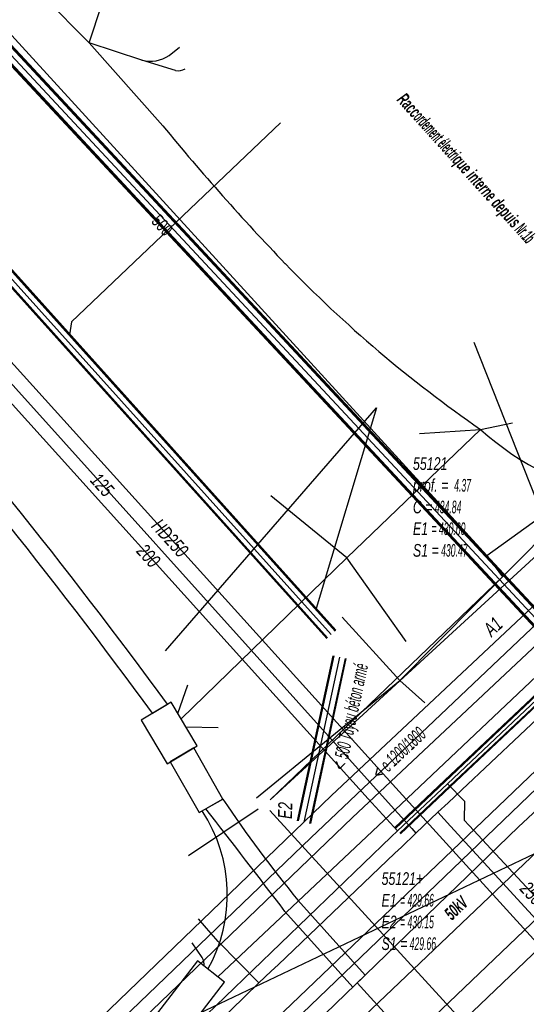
# Model space of a CAD drawing. Header units: metres. Extents: x 2695563 to 2696938, y 1260544 to 1262032.
# Tile 21 of 256: x 2695706 to 2695726, y 1261015 to 1261055. Entities that reach past the tile are written whole.
import ezdxf

# ---------------------------------------------------------------- set-up
doc = ezdxf.new("R2010")
doc.units = ezdxf.units.M
doc.header["$LTSCALE"] = 100
doc.linetypes.add('AUSGEZOGEN', pattern=[0])
for name, color, linetype in [('Eau portable_Cadastre des conduites_Conduite', 171, 'AUSGEZOGEN'), ('Eau potable_Cadastre des conduites_Conduite_Texte', 171, 'AUSGEZOGEN'), ('EU_Cadastre des conduites', 24, 'AUSGEZOGEN'), ('EU_Cadastre des conduites – Texte', 7, 'AUSGEZOGEN'), ('EU_Cadastre des conduites_Axe de tracé', 24, 'AUSGEZOGEN'), ('EU_Cadastre des conduites_Regard normalisé – Texte', 24, 'AUSGEZOGEN'), ('EU_Cadastre des conduites_Texte entrée-sortie', 24, 'AUSGEZOGEN'), ('Gaz_Cadastre des conduites_Conduite', 32, 'AUSGEZOGEN'), ('Gaz_Cadastre des conduites_Conduite_Texte', 32, 'AUSGEZOGEN'), ('Réseau électrique_Cadastre des conduite_Bord du tracé', 1, 'AUSGEZOGEN'), ('Réseau électrique_Cadastre des conduite_Texte libre_Texte', 1, 'AUSGEZOGEN'), ('Réseau électrique_Cadastre des conduite_Tronçon de tracé', 1, 'AUSGEZOGEN'), ('Réseau électrique_Cadastre des conduite_Tronçon de tracé_Texte', 1, 'AUSGEZOGEN'), ('Réseau électrique_Cadastre des conduites_Ouvrage_Surface-Ligne-Point', 1, 'AUSGEZOGEN'), ('Télécommunications_SW_Cadastre des conduites_Bord du tracé', 94, 'AUSGEZOGEN'), ('Télécommunications_SW_Cadastre des conduites_Bord du tracé_Texte', 94, 'AUSGEZOGEN')]:
    doc.layers.add(name, color=color, linetype=linetype)
doc.styles.add('ARIAL', font='arial.ttf')
doc.styles.add('ARIALNARROW', font='ARIALN.TTF')
pattern_1 = [(0, (2703955, 1269100), (4050, 4050), [4050, -4050]), (90, (2703955, 1269100), (-4050, 4050), [4050, -4050])]
pattern_2 = [(0, (2708005, 1273150), (6075, 6075), [6075, -6075]), (90, (2708005, 1273150), (-6075, 6075), [6075, -6075])]

# ---------------------------------------------------------------- blocks, each defined once
blk = doc.blocks.new('COMPLEXOBJECT_1486')
at = {"layer": 'EU_Cadastre des conduites_Axe de tracé', "color": 24, "linetype": 'AUSGEZOGEN', "transparency": 33554687}
blk.add_line((5717.58, 11023.864), (5684.727, 10992.233), dxfattribs=at)
blk.add_arc((5676.339, 10999.408), 11.039, 250.3905, 319.4564, dxfattribs=at)
blk = doc.blocks.new('COMPLEXOBJECT_1487')
at = {"layer": 'EU_Cadastre des conduites_Axe de tracé', "color": 24, "linetype": 'AUSGEZOGEN', "transparency": 33554687}
blk.add_line((5718.412, 11022.999), (5685.634, 10991.448), dxfattribs=at)
blk.add_arc((5676.342, 10999.401), 12.231, 250.6966, 319.4388, dxfattribs=at)
blk = doc.blocks.new('COMPLEXOBJECT_1546')
at = {"layer": 'EU_Cadastre des conduites', "color": 24, "linetype": 'AUSGEZOGEN', "transparency": 33554687}
blk.add_line((5716.755, 11022.188), (5685.181, 10991.84), dxfattribs=at)
blk.add_arc((5676.169, 10999.763), 12, 254.6386, 318.6796, dxfattribs=at)
blk = doc.blocks.new('COMPLEXOBJECT_1769')
at = {"layer": 'Réseau électrique_Cadastre des conduite_Bord du tracé', "color": 1, "linetype": 'AUSGEZOGEN', "transparency": 33554687}
blk.add_line((5710.467, 11027.138), (5711.066, 11027.496), dxfattribs=at)
for points in [[(5678.564, 11065.379), (5678.044, 11064.909), (5686.326, 11055.811), (5690.746, 11050.728)], [(5691.279, 11051.204), (5686.827, 11056.258), (5678.564, 11065.379)]]:
    blk.add_lwpolyline(points, dxfattribs=at)
for centre, radius, start, end in [((6385.719, 11672.359), 931.708, 221.811623, 222.458953), ((7133.381, 12354.255), 1944.319, 222.100133, 222.409004), ((5508.18, 10878.186), 251.905, 36.35045, 40.9841), ((5517.118, 10885.356), 239.762, 36.25233, 41.09994)]:
    blk.add_arc(centre, radius, start, end, dxfattribs=at)
blk = doc.blocks.new('COMPLEXOBJECT_1770')
at = {"layer": 'Réseau électrique_Cadastre des conduite_Bord du tracé', "color": 1, "linetype": 'AUSGEZOGEN', "transparency": 33554687}
blk.add_line((5713.266, 11023.724), (5712.59, 11023.338), dxfattribs=at)
blk.add_lwpolyline([(5715.73, 11019.262), (5718.424, 11016.247), (5718.915, 11016.721), (5716.247, 11019.706)], dxfattribs=at)
for centre, radius, start, end in [((5755.392, 11051.863), 50.66, 213.7418, 219.4025), ((5091.093, 10541.312), 786.516, 37.42192, 37.796739)]:
    blk.add_arc(centre, radius, start, end, dxfattribs=at)
blk = doc.blocks.new('COMPLEXOBJECT_2400')
at = {"layer": 'Réseau électrique_Cadastre des conduite_Tronçon de tracé', "color": 1, "linetype": 'AUSGEZOGEN', "transparency": 33554687}
blk.add_line((5710.876, 11050.503), (5707.951, 11053.791), dxfattribs=at)
for centre, radius, start, end in [((5780.002, 11106.928), 89.231, 219.2234, 223.9347), ((5752.657, 11080.617), 51.283, 223.9633, 235.3578)]:
    blk.add_arc(centre, radius, start, end, dxfattribs=at)
blk = doc.blocks.new('COMPLEXOBJECT_2408')
at = {"layer": 'Réseau électrique_Cadastre des conduite_Tronçon de tracé', "color": 1, "linetype": 'AUSGEZOGEN', "transparency": 33554687}
blk.add_line((5711.132, 11053.3), (5711.535, 11053.624), dxfattribs=at)
blk.add_arc((5710.373, 11054.412), 1.347, 255.5974, 304.3109, dxfattribs=at)
blk = doc.blocks.new('COMPLEXOBJECT_2411')
at = {"layer": 'Réseau électrique_Cadastre des conduite_Tronçon de tracé', "color": 1, "linetype": 'AUSGEZOGEN', "transparency": 33554687}
blk.add_line((5712.437, 11017.425), (5712.04, 11018.004), dxfattribs=at)
blk.add_arc((5712.008, 11017.134), 0.518, 353.627, 34.1354, dxfattribs=at)

msp = doc.modelspace()

# ---------------------------------------------------------------- hatches: boundary and pattern name
at = {"layer": 'Réseau électrique_Cadastre des conduite_Bord du tracé', "lineweight": 18, "transparency": 33554687}
h = msp.add_hatch(dxfattribs=at)
h.set_pattern_fill('MUSTER', color=1, scale=6075, style=0, pattern_type=2)
h.set_pattern_definition(pattern_2)
h.paths.add_polyline_path([(2695722.339, 1261014.616), (2695722.973, 1261013.952), (2695740.509, 1261030.698), (2695765.875, 1261055.225), (2695796.332, 1261084.212), (2695795.758, 1261084.829), (2695765.279, 1261055.852), (2695739.873, 1261031.361)], flags=0)
h = msp.add_hatch(dxfattribs=at)
h.set_pattern_fill('MUSTER', color=1, scale=6075, style=0, pattern_type=2)
h.set_pattern_definition(pattern_2)
h.paths.add_polyline_path([(2695679.534, 1261065.189), (2695679.014, 1261064.719), (2695687.296, 1261055.621), (2695691.716, 1261050.538), (2695691.943, 1261050.287), (2695692.169, 1261050.036), (2695692.396, 1261049.786), (2695692.623, 1261049.535), (2695692.85, 1261049.284), (2695693.077, 1261049.033), (2695693.304, 1261048.783), (2695693.531, 1261048.532), (2695693.758, 1261048.282), (2695693.985, 1261048.031), (2695694.212, 1261047.781), (2695694.439, 1261047.53), (2695694.667, 1261047.28), (2695694.894, 1261047.03), (2695695.121, 1261046.779), (2695695.348, 1261046.529), (2695695.576, 1261046.279), (2695695.803, 1261046.029), (2695696.031, 1261045.779), (2695696.258, 1261045.528), (2695696.486, 1261045.278), (2695696.713, 1261045.028), (2695696.941, 1261044.778), (2695697.169, 1261044.528), (2695697.397, 1261044.279), (2695697.624, 1261044.029), (2695697.852, 1261043.779), (2695698.08, 1261043.529), (2695698.308, 1261043.279), (2695698.536, 1261043.03), (2695698.764, 1261042.78), (2695699.193, 1261042.286), (2695699.622, 1261041.791), (2695700.048, 1261041.295), (2695700.474, 1261040.798), (2695700.898, 1261040.3), (2695701.321, 1261039.8), (2695701.742, 1261039.3), (2695702.162, 1261038.798), (2695702.581, 1261038.295), (2695702.998, 1261037.791), (2695703.414, 1261037.286), (2695703.828, 1261036.779), (2695704.241, 1261036.272), (2695704.653, 1261035.763), (2695705.063, 1261035.253), (2695705.472, 1261034.742), (2695705.88, 1261034.231), (2695706.286, 1261033.717), (2695706.691, 1261033.203), (2695707.094, 1261032.688), (2695707.496, 1261032.172), (2695707.896, 1261031.654), (2695708.295, 1261031.135), (2695708.693, 1261030.616), (2695709.089, 1261030.095), (2695709.484, 1261029.573), (2695709.878, 1261029.05), (2695710.27, 1261028.526), (2695710.66, 1261028.001), (2695711.049, 1261027.475), (2695711.437, 1261026.948), (2695712.036, 1261027.306), (2695711.646, 1261027.835), (2695711.254, 1261028.363), (2695710.861, 1261028.889), (2695710.467, 1261029.415), (2695710.071, 1261029.94), (2695709.674, 1261030.463), (2695709.276, 1261030.986), (2695708.876, 1261031.507), (2695708.475, 1261032.028), (2695708.072, 1261032.547), (2695707.668, 1261033.066), (2695707.263, 1261033.583), (2695706.857, 1261034.1), (2695706.449, 1261034.615), (2695706.039, 1261035.129), (2695705.629, 1261035.642), (2695705.217, 1261036.154), (2695704.804, 1261036.665), (2695704.389, 1261037.175), (2695703.973, 1261037.684), (2695703.556, 1261038.191), (2695703.137, 1261038.698), (2695702.717, 1261039.204), (2695702.296, 1261039.708), (2695701.874, 1261040.211), (2695701.45, 1261040.714), (2695701.025, 1261041.215), (2695700.598, 1261041.715), (2695700.17, 1261042.214), (2695699.741, 1261042.711), (2695699.311, 1261043.208), (2695699.082, 1261043.459), (2695698.853, 1261043.709), (2695698.624, 1261043.96), (2695698.395, 1261044.211), (2695698.166, 1261044.462), (2695697.937, 1261044.713), (2695697.709, 1261044.964), (2695697.48, 1261045.215), (2695697.252, 1261045.466), (2695697.023, 1261045.717), (2695696.795, 1261045.969), (2695696.567, 1261046.22), (2695696.339, 1261046.472), (2695696.111, 1261046.723), (2695695.883, 1261046.975), (2695695.655, 1261047.227), (2695695.427, 1261047.479), (2695695.2, 1261047.731), (2695694.972, 1261047.983), (2695694.745, 1261048.235), (2695694.517, 1261048.487), (2695694.29, 1261048.74), (2695694.063, 1261048.992), (2695693.836, 1261049.244), (2695693.609, 1261049.497), (2695693.382, 1261049.75), (2695693.155, 1261050.002), (2695692.929, 1261050.255), (2695692.702, 1261050.508), (2695692.475, 1261050.761), (2695692.249, 1261051.014), (2695687.797, 1261056.068)], flags=0)
h = msp.add_hatch(dxfattribs=at)
h.set_pattern_fill('MUSTER', color=1, scale=6075, style=0, pattern_type=2)
h.set_pattern_definition(pattern_2)
h.paths.add_polyline_path([(2695703.043, 1261001.255), (2695737.375, 1261034.217), (2695743.661, 1261040.14), (2695743.312, 1261040.501), (2695737.028, 1261034.581), (2695700.244, 1260999.403), (2695702.504, 1261000.984)], flags=0)
h = msp.add_hatch(dxfattribs=at)
h.set_pattern_fill('MUSTER', color=1, scale=6075, style=0, pattern_type=2)
h.set_pattern_definition(pattern_2)
h.paths.add_polyline_path([(2695738.14, 1261033.742), (2695725.987, 1261022.438), (2695709.807, 1261006.777), (2695710.519, 1261006.029), (2695738.852, 1261032.993)], flags=0)
h = msp.add_hatch(dxfattribs=at)
h.set_pattern_fill('MUSTER', color=1, scale=6075, style=0, pattern_type=2)
h.set_pattern_definition(pattern_2)
h.paths.add_polyline_path([(2695713.071, 1261025.571), (2695712.14, 1261025.016), (2695713.295, 1261022.997), (2695714.236, 1261023.534)], flags=0)
h = msp.add_hatch(dxfattribs=at)
h.set_pattern_fill('MUSTER', color=1, scale=6075, style=0, pattern_type=2)
h.set_pattern_definition(pattern_2)
h.paths.add_polyline_path([(2695714.236, 1261023.534), (2695713.56, 1261023.148), (2695713.662, 1261023.017), (2695713.763, 1261022.886), (2695713.865, 1261022.754), (2695713.967, 1261022.623), (2695714.068, 1261022.492), (2695714.17, 1261022.361), (2695714.271, 1261022.229), (2695714.373, 1261022.098), (2695714.474, 1261021.967), (2695714.576, 1261021.835), (2695714.677, 1261021.704), (2695714.779, 1261021.573), (2695714.88, 1261021.441), (2695714.981, 1261021.31), (2695715.083, 1261021.178), (2695715.184, 1261021.047), (2695715.285, 1261020.915), (2695715.386, 1261020.784), (2695715.488, 1261020.652), (2695715.589, 1261020.521), (2695715.69, 1261020.389), (2695715.791, 1261020.257), (2695715.892, 1261020.126), (2695715.993, 1261019.994), (2695716.094, 1261019.863), (2695716.195, 1261019.731), (2695716.296, 1261019.599), (2695716.397, 1261019.467), (2695716.498, 1261019.336), (2695716.599, 1261019.204), (2695716.7, 1261019.072), (2695719.394, 1261016.057), (2695719.885, 1261016.531), (2695717.217, 1261019.516), (2695717.115, 1261019.641), (2695717.013, 1261019.766), (2695716.911, 1261019.892), (2695716.81, 1261020.018), (2695716.71, 1261020.144), (2695716.609, 1261020.27), (2695716.509, 1261020.397), (2695716.41, 1261020.524), (2695716.311, 1261020.652), (2695716.212, 1261020.78), (2695716.114, 1261020.908), (2695716.016, 1261021.036), (2695715.919, 1261021.165), (2695715.822, 1261021.294), (2695715.725, 1261021.423), (2695715.629, 1261021.553), (2695715.533, 1261021.683), (2695715.438, 1261021.813), (2695715.343, 1261021.944), (2695715.248, 1261022.075), (2695715.154, 1261022.206), (2695715.06, 1261022.337), (2695714.967, 1261022.469), (2695714.874, 1261022.601), (2695714.782, 1261022.734), (2695714.69, 1261022.866), (2695714.598, 1261022.999), (2695714.507, 1261023.133), (2695714.416, 1261023.266), (2695714.326, 1261023.4)], flags=0)
at = {"layer": 'Réseau électrique_Cadastre des conduites_Ouvrage_Surface-Ligne-Point', "lineweight": 18, "transparency": 33554687}
h = msp.add_hatch(dxfattribs=at)
h.set_pattern_fill('MUSTER', color=1, scale=4050, style=0, pattern_type=2)
h.set_pattern_definition(pattern_1)
h.paths.add_polyline_path([(2695712.176, 1261027.389), (2695710.982, 1261026.677), (2695712.018, 1261024.942), (2695713.211, 1261025.655)], flags=0)
h = msp.add_hatch(dxfattribs=at)
h.set_pattern_fill('MUSTER', color=1, scale=4050, style=0, pattern_type=2)
h.set_pattern_definition(pattern_1)
h.paths.add_polyline_path([(2695713.218, 1261017.099), (2695711.63, 1261015.042), (2695712.714, 1261014.205), (2695714.302, 1261016.262)], flags=0)

# ---------------------------------------------------------------- linework, layer by layer
at = {"layer": 'Eau portable_Cadastre des conduites_Conduite', "color": 7, "linetype": 'AUSGEZOGEN', "transparency": 33554687}
msp.add_line((2695721.908, 1261022.182), (2695722.774, 1261023.016), dxfattribs=at)
for points in [[(2695638.126, 1261115.104), (2695650.641, 1261101.164), (2695676.083, 1261072.887), (2695702.318, 1261043.946), (2695720.927, 1261023.267), (2695721.739, 1261022.369), (2695721.908, 1261022.182)], [(2695722.774, 1261023.016), (2695723.181, 1261023.388), (2695723.732, 1261023.908), (2695736.416, 1261035.865), (2695741.209, 1261040.431), (2695743.57, 1261042.701), (2695745.68, 1261043.119), (2695754.943, 1261052.063), (2695756.77, 1261053.865), (2695764.114, 1261062.228), (2695765.018, 1261063.257)], [(2695722.774, 1261023.016), (2695723.286, 1261022.457), (2695729.475, 1261015.702), (2695730.715, 1261014.349), (2695731.816, 1261013.147), (2695732.176, 1261012.754)], [(2695678.269, 1260980.104), (2695678.933, 1260980.741), (2695700.689, 1261001.63), (2695715.659, 1261016.231), (2695716.156, 1261016.694), (2695716.431, 1261016.95), (2695721.07, 1261021.382), (2695721.329, 1261021.629), (2695721.908, 1261022.182)], [(2695715.659, 1261016.231), (2695714.046, 1261017.87), (2695713.584, 1261018.408), (2695713.269, 1261018.774)]]:
    msp.add_lwpolyline(points, dxfattribs=at)
at = {"layer": 'EU_Cadastre des conduites', "linetype": 'AUSGEZOGEN', "transparency": 33554687}
for p, q in [((2695682.632, 1261070.337), (2695718.693, 1261030.218)), ((2695682.648, 1261070.352), (2695718.709, 1261030.233)), ((2695682.665, 1261070.367), (2695718.726, 1261030.248)), ((2695682.297, 1261070.037), (2695718.358, 1261029.918)), ((2695682.314, 1261070.052), (2695718.375, 1261029.933)), ((2695682.33, 1261070.067), (2695718.391, 1261029.948)), ((2695718.598, 1261029.236), (2695717.188, 1261022.674)), ((2695718.618, 1261029.232), (2695717.208, 1261022.67)), ((2695718.637, 1261029.227), (2695717.227, 1261022.665)), ((2695719.087, 1261029.131), (2695717.677, 1261022.569)), ((2695719.106, 1261029.126), (2695717.696, 1261022.564)), ((2695719.126, 1261029.122), (2695717.716, 1261022.56))]:
    msp.add_line(p, q, dxfattribs=at)
at = {"layer": 'EU_Cadastre des conduites', "color": 255, "transparency": 33554687}
for p, q in [((2695682.481, 1261070.202), (2695718.542, 1261030.083)), ((2695718.862, 1261029.179), (2695717.452, 1261022.617))]:
    msp.add_line(p, q, dxfattribs=at)
at = {"layer": 'EU_Cadastre des conduites', "color": 24, "linetype": 'AUSGEZOGEN', "transparency": 33554687}
for p, q in [((2695711.952, 1261029.436), (2695720.339, 1261039.1)), ((2695720.339, 1261039.1), (2695717.946, 1261031.108)), ((2695727.022, 1261030.813), (2695717.725, 1261021.998))]:
    msp.add_line(p, q, dxfattribs=at)
msp.add_lwpolyline([(2695716.523, 1261050.431), (2695708.216, 1261042.519), (2695708.135, 1261041.994)], dxfattribs=at)
at = {"layer": 'EU_Cadastre des conduites_Axe de tracé', "color": 24, "linetype": 'AUSGEZOGEN', "transparency": 33554687}
for p, q in [((2695726.963, 1261031.58), (2695718.55, 1261023.674)), ((2695719.382, 1261022.809), (2695727.761, 1261030.683))]:
    msp.add_line(p, q, dxfattribs=at)
at = {"layer": 'Gaz_Cadastre des conduites_Conduite', "linetype": 'AUSGEZOGEN', "transparency": 33554687}
for p, q in [((2695723.04, 1261024.269), (2695735.46, 1261035.995)), ((2695723.053, 1261024.255), (2695735.473, 1261035.981)), ((2695723.066, 1261024.241), (2695735.486, 1261035.967)), ((2695723.246, 1261024.051), (2695735.666, 1261035.777)), ((2695723.259, 1261024.037), (2695735.679, 1261035.763)), ((2695723.272, 1261024.023), (2695735.692, 1261035.749)), ((2695721.062, 1261022.4), (2695723.04, 1261024.269)), ((2695721.075, 1261022.386), (2695723.053, 1261024.255)), ((2695721.088, 1261022.372), (2695723.066, 1261024.241)), ((2695721.268, 1261022.182), (2695723.246, 1261024.051)), ((2695721.281, 1261022.168), (2695723.259, 1261024.037)), ((2695721.294, 1261022.154), (2695723.272, 1261024.023))]:
    msp.add_line(p, q, dxfattribs=at)
at = {"layer": 'Gaz_Cadastre des conduites_Conduite', "color": 255, "linetype": 'AUSGEZOGEN', "transparency": 33554687}
for p, q in [((2695723.156, 1261024.146), (2695735.576, 1261035.872)), ((2695721.178, 1261022.277), (2695723.156, 1261024.146))]:
    msp.add_line(p, q, dxfattribs=at)
at = {"layer": 'Gaz_Cadastre des conduites_Conduite', "color": 32, "linetype": 'AUSGEZOGEN', "transparency": 33554687}
for points in [[(2695638.413, 1261115.645), (2695649.945, 1261102.813), (2695657.938, 1261093.958), (2695721.106, 1261023.982), (2695728.847, 1261015.47), (2695730.074, 1261016.646)], [(2695637.824, 1261114.532), (2695638.942, 1261113.292), (2695648.61, 1261102.586), (2695649.538, 1261101.594), (2695656.782, 1261093.53), (2695701.587, 1261043.954), (2695720.011, 1261023.54), (2695721.178, 1261022.277)], [(2695723.156, 1261024.146), (2695723.838, 1261023.45), (2695723.817, 1261022.702), (2695724.021, 1261022.482), (2695729.966, 1261016.08), (2695731.083, 1261014.879), (2695732.75, 1261013.083), (2695733.09, 1261012.717)], [(2695677.389, 1260980.134), (2695699.154, 1261000.988), (2695708.762, 1261010.339), (2695713.228, 1261014.619), (2695720.922, 1261022.03), (2695721.178, 1261022.277)]]:
    msp.add_lwpolyline(points, dxfattribs=at)
at = {"layer": 'Réseau électrique_Cadastre des conduite_Bord du tracé', "color": 1, "linetype": 'AUSGEZOGEN', "transparency": 33554687}
for points in [[(2695722.339, 1261014.616), (2695722.973, 1261013.952), (2695740.509, 1261030.698), (2695765.875, 1261055.225), (2695796.332, 1261084.212), (2695795.758, 1261084.829), (2695765.279, 1261055.852), (2695739.873, 1261031.361), (2695722.339, 1261014.616)], [(2695703.043, 1261001.255), (2695737.375, 1261034.217), (2695743.661, 1261040.14), (2695743.312, 1261040.501), (2695737.028, 1261034.581), (2695700.244, 1260999.403), (2695702.504, 1261000.984), (2695703.043, 1261001.255)], [(2695738.14, 1261033.742), (2695725.987, 1261022.438), (2695709.807, 1261006.777), (2695710.519, 1261006.029), (2695738.852, 1261032.993), (2695738.14, 1261033.742)], [(2695713.071, 1261025.571), (2695712.14, 1261025.016), (2695713.295, 1261022.997), (2695714.236, 1261023.534), (2695713.071, 1261025.571)]]:
    msp.add_lwpolyline(points, close=True, dxfattribs=at)
at = {"layer": 'Réseau électrique_Cadastre des conduite_Tronçon de tracé', "color": 1, "linetype": 'AUSGEZOGEN', "transparency": 33554687}
for p, q in [((2695708.921, 1261053.601), (2695705.124, 1261057.443)), ((2695708.921, 1261053.601), (2695709.426, 1261055.128)), ((2695719.156, 1261033.13), (2695724.475, 1261038.235)), ((2695722.043, 1261038.075), (2695724.475, 1261038.235)), ((2695724.475, 1261038.235), (2695725.74, 1261038.497)), ((2695719.156, 1261033.13), (2695716.141, 1261035.588)), ((2695721.315, 1261023.337), (2695732.509, 1261033.935)), ((2695712.57, 1261026.73), (2695719.156, 1261033.13)), ((2695720.704, 1261030.937), (2695719.156, 1261033.13)), ((2695721.513, 1261029.804), (2695720.704, 1261030.937)), ((2695712.446, 1261026.937), (2695712.837, 1261028.073)), ((2695712.764, 1261026.404), (2695714.051, 1261026.379)), ((2695707.887, 1261012.45), (2695731.348, 1261023.625)), ((2695714.036, 1261016.467), (2695721.315, 1261023.337)), ((2695721.044, 1261014.611), (2695719.567, 1261016.224))]:
    msp.add_line(p, q, dxfattribs=at)
for points in [[(2695712.351, 1261052.506), (2695711.008, 1261052.918), (2695708.921, 1261053.601)], [(2695727.309, 1261034.355), (2695721.269, 1261028.245), (2695718.97, 1261030.764)], [(2695715.566, 1261023.59), (2695721.269, 1261028.245), (2695722.255, 1261027.36)]]:
    msp.add_lwpolyline(points, dxfattribs=at)
for centre, radius, start, end in [((2695712.446, 1261053.025), 0.528, 259.593, 302.5031), ((2695731.823, 1261046.302), 10.912, 227.6728, 260.8268), ((2695708.349, 1261019.733), 6.06, 330.7843, 33.3325)]:
    msp.add_arc(centre, radius, start, end, dxfattribs=at)
at = {"layer": 'Réseau électrique_Cadastre des conduites_Ouvrage_Surface-Ligne-Point', "color": 1, "linetype": 'AUSGEZOGEN', "transparency": 33554687}
msp.add_line((2695731.348, 1261023.625), (2695724.225, 1261041.69), dxfattribs=at)
for points in [[(2695712.176, 1261027.389), (2695710.982, 1261026.677), (2695712.018, 1261024.942), (2695713.211, 1261025.655), (2695712.176, 1261027.389)], [(2695713.218, 1261017.099), (2695711.63, 1261015.042), (2695712.714, 1261014.205), (2695714.302, 1261016.262), (2695713.218, 1261017.099)]]:
    msp.add_lwpolyline(points, close=True, dxfattribs=at)
at = {"layer": 'Télécommunications_SW_Cadastre des conduites_Bord du tracé', "color": 94, "linetype": 'AUSGEZOGEN', "transparency": 33554687}
for p, q in [((2695724.73, 1261033.225), (2695688.555, 1261072.795)), ((2695724.73, 1261033.225), (2695727.732, 1261035.388)), ((2695715.641, 1261023.139), (2695712.867, 1261021.274)), ((2695726.279, 1261011.955), (2695716.092, 1261023.085))]:
    msp.add_line(p, q, dxfattribs=at)
at = {"layer": 'Télécommunications_SW_Cadastre des conduites_Bord du tracé', "linetype": 'AUSGEZOGEN', "transparency": 33554687}
for p, q in [((2695728.976, 1261027.914), (2695692.389, 1261067.21)), ((2695729.272, 1261028.232), (2695692.709, 1261067.504)), ((2695729.295, 1261028.256), (2695692.733, 1261067.526)), ((2695729.317, 1261028.281), (2695692.758, 1261067.548)), ((2695728.931, 1261027.865), (2695692.34, 1261067.166)), ((2695728.953, 1261027.89), (2695692.365, 1261067.188))]:
    msp.add_line(p, q, dxfattribs=at)
at = {"layer": 'Télécommunications_SW_Cadastre des conduites_Bord du tracé', "color": 255, "transparency": 33554687}
msp.add_line((2695729.124, 1261028.073), (2695692.549, 1261067.357), dxfattribs=at)
at = {"layer": 'Télécommunications_SW_Cadastre des conduites_Bord du tracé', "color": 94, "linetype": 'AUSGEZOGEN', "transparency": 33554687}
msp.add_lwpolyline([(2695724.73, 1261033.225), (2695725.344, 1261032.373), (2695716.111, 1261023.509), (2695730.276, 1261036.507), (2695734.463, 1261042.454)], dxfattribs=at)

# ---------------------------------------------------------------- block references
at = {"layer": 'EU_Cadastre des conduites', "color": 24, "linetype": 'AUSGEZOGEN', "lineweight": -3, "transparency": 33554687}
msp.add_blockref('COMPLEXOBJECT_1546', (2690000.97, 1249999.81), dxfattribs=at)
at = {"layer": 'EU_Cadastre des conduites_Axe de tracé', "color": 24, "linetype": 'AUSGEZOGEN', "lineweight": -3, "transparency": 33554687}
for name in ['COMPLEXOBJECT_1486', 'COMPLEXOBJECT_1487']:
    msp.add_blockref(name, (2690000.97, 1249999.81), dxfattribs=at)
at = {"layer": 'Réseau électrique_Cadastre des conduite_Bord du tracé', "color": 1, "linetype": 'AUSGEZOGEN', "lineweight": -3, "transparency": 33554687}
for name in ['COMPLEXOBJECT_1769', 'COMPLEXOBJECT_1770']:
    msp.add_blockref(name, (2690000.97, 1249999.81), dxfattribs=at)
at = {"layer": 'Réseau électrique_Cadastre des conduite_Tronçon de tracé', "color": 1, "linetype": 'AUSGEZOGEN', "lineweight": -3, "transparency": 33554687}
for name in ['COMPLEXOBJECT_2400', 'COMPLEXOBJECT_2408', 'COMPLEXOBJECT_2411']:
    msp.add_blockref(name, (2690000.97, 1249999.81), dxfattribs=at)

# ---------------------------------------------------------------- texts
at = {"layer": 'Eau potable_Cadastre des conduites_Conduite_Texte', "color": 7, "transparency": 33554687, "insert": (2695709.433, 1261036.031), "char_height": 0.55426, "width": 1.10014, "attachment_point": 5, "rotation": 312.1056, "style": 'ARIAL'}
msp.add_mtext('\\A1;{\\fArial|i1|b0;\\H0.554263;\\W0.700000;\\C7;125}\\P', dxfattribs=at)
at = {"layer": 'EU_Cadastre des conduites – Texte', "color": 24, "transparency": 33554687, "char_height": 0.55705, "width": 6, "attachment_point": 5, "style": 'ARIAL'}
for s, insert, rotation in [('\\A1;{\\fArial|b0|i1|c0|p34;\\W0.7;< \\W0.49;500 Tuyau béton armé}', (2695719.373, 1261026.796), 77.9814), ('\\A1;{\\fArial|i1|b0;\\H0.557054;\\W0.700000;\\C24;< \\W0.490000;e 1200/1800}\\P', (2695721.223, 1261025.357), 43.3314)]:
    msp.add_mtext(s, dxfattribs=dict(at, insert=insert, rotation=rotation))
at = {"layer": 'EU_Cadastre des conduites_Regard normalisé – Texte', "color": 24, "transparency": 33554687, "char_height": 0.50641, "attachment_point": 1, "line_spacing_factor": 1.024096, "style": 'ARIAL'}
for s, insert, width in [('\\A1;{\\fArial|b0|i1|c0|p34;\\W0.69641;55121}\\P{\\fArial|b0|i1|c0|p34;\\H0.99721x;\\W0.69641;prof. = \\W0.48749; 4.37}\\P{\\fArial|b0|i1|c0|p34;\\H0.99721x;\\W0.69641;C =\\W0.48749; 434.84}\\P{\\fArial|b0|i1|c0|p34;\\H0.99721x;\\W0.69641;E1 \\W0.48749;= 430.60}\\P{\\fArial|b0|i1|c0|p34;\\H0.99721x;\\W0.69641;S1 =\\W0.48749; 430.47}', (2695721.787, 1261037.13), 2.83911), ('\\A1;{\\fArial|b0|i1|c0|p34;\\W0.69464;55121+}\\P{\\fArial|b0|i1|c0|p34;\\H0.99721x;\\W0.69464;E1 \\W0.48625;= 429.66}\\P{\\fArial|b0|i1|c0|p34;\\H0.99721x;\\W0.69464;E2 \\W0.48625;= 430.15}\\P{\\fArial|b0|i1|c0|p34;\\H0.99721x;\\W0.69464;S1 =\\W0.48625; 429.66}', (2695720.54, 1261020.629), 2.80946)]:
    msp.add_mtext(s, dxfattribs=dict(at, insert=insert, width=width))
at = {"layer": 'EU_Cadastre des conduites_Texte entrée-sortie', "color": 24, "transparency": 33554687, "char_height": 0.55705, "attachment_point": 7, "style": 'ARIAL'}
for s, insert, width, rotation in [('\\A1;{\\fArial|i1|b0;\\H0.557054;\\W0.700000;\\C24;A1}\\P', (2695724.919, 1261029.965), 0.85544, 43.281), ('\\A1;{\\fArial|i1|b0;\\H0.557054;\\W0.700000;\\C24;E2}\\P', (2695716.978, 1261022.745), 0.86376, 88.749)]:
    msp.add_mtext(s, dxfattribs=dict(at, insert=insert, width=width, rotation=rotation))
at = {"layer": 'Gaz_Cadastre des conduites_Conduite_Texte', "color": 32, "transparency": 33554687, "char_height": 0.55825, "attachment_point": 5, "style": 'ARIAL'}
for s, insert, width, rotation in [('\\A1;{\\fArial|i1|b0;\\H0.558250;\\W0.700000;\\C32;HD250}\\P', (2695712.131, 1261033.915), 1.90938, 312.0723), ('\\A1;{\\fArial|i1|b0;\\H0.558250;\\W0.700000;\\C32;200}\\P', (2695711.276, 1261033.211), 1.11429, 312.0948), ('\\A1;{\\fArial|i1|b0;\\H0.558250;\\W0.700000;\\C32;250}\\P', (2695726.515, 1261019.788), 1.11429, 312.4926)]:
    msp.add_mtext(s, dxfattribs=dict(at, insert=insert, width=width, rotation=rotation))
at = {"layer": 'Réseau électrique_Cadastre des conduite_Texte libre_Texte', "color": 1, "transparency": 33554687, "insert": (2695723.85, 1261048.574), "char_height": 0.5075, "width": 12, "attachment_point": 5, "rotation": 312.1452, "style": 'ARIALNARROW'}
msp.add_mtext('\\A1;{\\fArial Narrow|b1|i1|c0|p34;\\W0.7;Racc\\W0.49;ordement électri\\W0.7;que interne depuis\\W0.49; Nr.1b}', dxfattribs=at)
at = {"layer": 'Réseau électrique_Cadastre des conduite_Tronçon de tracé_Texte', "color": 1, "transparency": 33554687, "insert": (2695723.506, 1261019.201), "char_height": 0.5075, "width": 1.1278, "attachment_point": 5, "rotation": 43.8237, "style": 'ARIALNARROW'}
msp.add_mtext('\\A1;{\\fArial Narrow|i1|b1;\\H0.507500;\\W0.700000;\\C1;50kV}\\P', dxfattribs=at)
at = {"layer": 'Télécommunications_SW_Cadastre des conduites_Bord du tracé_Texte', "color": 94, "transparency": 33554687, "insert": (2695711.772, 1261046.402), "char_height": 0.50638, "width": 1.28184, "attachment_point": 5, "rotation": 312.3981, "style": 'ARIAL'}
msp.add_mtext('\\W0.70; 500 ', dxfattribs=at)

doc.saveas('drawing.dxf')
